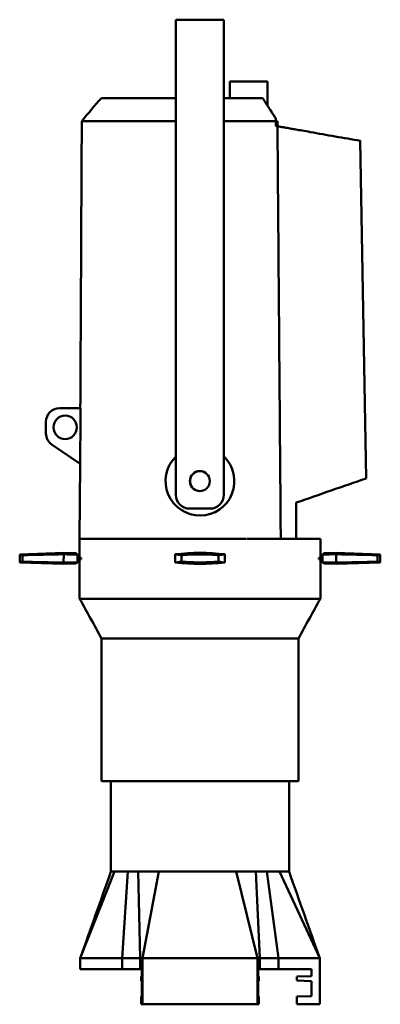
# Model space of a CAD drawing. Header units: millimetres. Extents: x 20 to 2980, y 20 to 2980.
# Tile 6 of 11: x 541 to 803, y 1278 to 1993. Entities that reach past the tile are written whole.
import ezdxf

# ---------------------------------------------------------------- set-up
doc = ezdxf.new("R2010")
doc.units = ezdxf.units.MM
doc.layers.add('Visible (ISO)', color=7, linetype='Continuous', lineweight=50)

msp = doc.modelspace()

# ---------------------------------------------------------------- linework, layer by layer
at = {"layer": 'Visible (ISO)'}
for p, q in [((688.97, 1992.98), (653.97, 1992.98)), ((653.97, 1992.98), (653.97, 1962.98)), ((688.97, 1992.98), (688.97, 1962.98)), ((653.97, 1647.98), (653.97, 1962.98)), ((688.97, 1647.98), (688.97, 1962.98)), ((693.23, 1948.21), (720.61, 1948.21)), ((693.23, 1935.99), (693.23, 1948.21)), ((720.61, 1930.62), (720.61, 1948.21)), ((726.79, 1921.05), (726.79, 1921.05)), ((726.79, 1921.05), (726.79, 1919.31)), ((726.79, 1919.31), (727.9, 1919.31)), ((727.9, 1919.31), (727.9, 1915.62)), ((788.14, 1905), (792.48, 1659.91)), ((584.74, 1710.99), (569.61, 1710.99)), ((559.61, 1700.99), (559.61, 1692.65)), ((564.04, 1684.34), (584.53, 1670.62)), ((584.11, 1615.99), (584.39, 1670.72)), ((663.97, 1637.98), (678.97, 1637.98)), ((705.28, 1615.99), (584.11, 1615.99)), ((584.11, 1615.99), (584.11, 1602.18)), ((705.53, 1615.99), (716.81, 1615.99)), ((722.17, 1615.99), (717.07, 1615.99)), ((722.19, 1615.99), (725.84, 1615.99)), ((725.84, 1615.99), (725.85, 1615.99)), ((730.31, 1615.99), (725.85, 1615.99)), ((730.31, 1615.99), (741.62, 1615.99)), ((759.11, 1615.99), (741.62, 1615.99)), ((759.11, 1615.99), (759.11, 1602.18)), ((540.62, 1604.72), (540.52, 1598.95)), ((540.62, 1604.72), (572.51, 1605.83)), ((572.51, 1604.83), (572.5, 1598.83)), ((572.51, 1604.83), (572.51, 1605.83)), ((581.15, 1605.53), (572.51, 1605.83)), ((582.5, 1602.18), (585.23, 1602.18)), ((582.51, 1601.38), (585.23, 1601.38)), ((584.11, 1601.38), (584.11, 1572.53)), ((585.23, 1602.18), (585.23, 1601.38)), ((653.55, 1598.84), (653.66, 1604.84)), ((689.66, 1604.83), (689.55, 1598.83)), ((757.98, 1601.38), (757.98, 1602.18)), ((757.98, 1602.18), (760.71, 1602.18)), ((757.98, 1601.38), (760.7, 1601.38)), ((759.11, 1601.38), (759.11, 1572.53)), ((762.06, 1605.53), (770.71, 1605.83)), ((770.7, 1598.84), (770.71, 1604.84)), ((770.71, 1605.83), (770.71, 1604.84)), ((802.59, 1604.72), (770.71, 1605.83)), ((802.59, 1604.72), (802.69, 1598.95)), ((540.52, 1598.95), (572.51, 1597.83)), ((572.51, 1597.83), (572.51, 1598.83)), ((581.28, 1598.14), (572.51, 1597.83)), ((761.93, 1598.14), (770.71, 1597.83)), ((802.69, 1598.95), (770.71, 1597.83)), ((770.71, 1598.84), (770.71, 1597.83)), ((584.11, 1572.53), (759.11, 1572.53)), ((600.11, 1543.7), (743.11, 1543.7)), ((600.11, 1543.7), (600.11, 1439.99)), ((743.11, 1543.7), (743.11, 1439.99)), ((743.11, 1439.99), (600.11, 1439.99)), ((606.86, 1374.5), (606.86, 1439.99)), ((736.36, 1374.49), (736.36, 1439.99)), ((584.61, 1311.61), (609.52, 1374.5)), ((614.99, 1311.61), (619.08, 1374.5)), ((628.14, 1311.61), (626.65, 1374.5)), ((629.71, 1311.61), (641.8, 1374.5)), ((713.5, 1311.61), (697.89, 1374.5)), ((715.07, 1311.61), (712.25, 1374.5)), ((728.64, 1311.61), (720.07, 1374.5)), ((758.61, 1311.61), (729.5, 1374.5)), ((584.61, 1311.61), (614.99, 1311.61)), ((584.61, 1303.5), (584.61, 1311.61)), ((628.14, 1311.61), (614.99, 1311.61)), ((614.99, 1303.5), (614.99, 1311.61)), ((628.14, 1303.5), (628.14, 1311.61)), ((628.26, 1311.61), (629.71, 1311.61)), ((629.71, 1311.61), (713.5, 1311.61)), ((629.71, 1278.09), (629.71, 1311.61)), ((713.5, 1311.61), (715.07, 1311.61)), ((713.5, 1278.09), (713.5, 1311.61)), ((728.64, 1311.61), (715.07, 1311.61)), ((715.07, 1303.5), (715.07, 1311.61)), ((728.64, 1311.61), (758.61, 1311.61)), ((728.64, 1303.5), (728.64, 1311.61)), ((758.61, 1278.09), (758.61, 1311.61)), ((584.61, 1303.5), (614.99, 1303.5)), ((628.14, 1303.5), (614.99, 1303.5)), ((628.14, 1303.5), (629.34, 1303.5)), ((629.34, 1303.5), (629.34, 1298.5)), ((713.87, 1298.5), (713.87, 1303.5)), ((713.87, 1303.5), (713.87, 1298.5)), ((715.07, 1303.5), (728.64, 1303.5)), ((752.61, 1303.5), (752.61, 1298.5)), ((629.34, 1298.5), (628.85, 1298.25)), ((628.85, 1298.25), (628.85, 1295.25)), ((628.85, 1295.25), (629.34, 1295)), ((629.34, 1295), (629.34, 1283.96)), ((714.37, 1298.25), (713.87, 1298.5)), ((713.87, 1295), (714.37, 1295.25)), ((714.37, 1295.25), (713.87, 1295)), ((713.87, 1283.96), (713.87, 1295)), ((713.87, 1295), (713.87, 1284)), ((713.87, 1295), (713.87, 1295)), ((714.37, 1295.25), (714.37, 1298.25)), ((714.37, 1298.25), (714.37, 1298.25)), ((714.37, 1298.25), (714.37, 1295.25)), ((714.37, 1298.25), (714.37, 1298.25)), ((714.37, 1295.25), (714.37, 1295.25)), ((752.61, 1298.5), (742.11, 1298.22)), ((742.11, 1298.22), (742.11, 1295.27)), ((742.11, 1295.27), (752.61, 1295)), ((752.61, 1295), (752.61, 1284)), ((628.85, 1283.75), (629.34, 1284)), ((629.34, 1283.96), (628.85, 1283.73)), ((628.88, 1283.75), (628.85, 1283.75)), ((628.85, 1283.73), (628.85, 1283.75)), ((628.85, 1283.73), (628.85, 1278.09)), ((713.87, 1284), (714.37, 1283.75)), ((713.87, 1284), (713.87, 1284)), ((714.37, 1283.73), (713.87, 1283.96)), ((714.37, 1283.75), (714.33, 1283.75)), ((714.37, 1283.75), (714.37, 1278.09)), ((714.37, 1278.09), (714.37, 1283.73)), ((752.61, 1284), (742.11, 1283.72)), ((742.11, 1283.72), (742.11, 1278.09)), ((629.71, 1278.09), (628.85, 1278.09)), ((713.5, 1278.09), (629.71, 1278.09)), ((713.5, 1278.09), (714.37, 1278.09)), ((714.37, 1278.09), (714.37, 1278.09)), ((742.11, 1278.09), (758.61, 1278.09))]:
    msp.add_line(p, q, dxfattribs=at)
for centre, radius in [((573.61, 1696.99), 8.5), ((671.47, 1657.98), 7.25)]:
    msp.add_circle(centre, radius, dxfattribs=at)
for centre, radius, start, end in [((569.61, 1700.99), 10, 90, 180), ((569.61, 1692.65), 10, 180, 236.19892), ((671.61, 1657.99), 25, 134.87558, 46.01815), ((671.61, 1657.99), 7.25, 95.65749, 274.5527), ((663.97, 1647.98), 10, 180, 270), ((678.97, 1647.98), 10, 270, 0), ((671.61, 1443.33), 162.5, 83.62159, 96.34068), ((671.61, 1760.33), 162.5, 263.62159, 276.34068)]:
    msp.add_arc(centre, radius, start, end, dxfattribs=at)
for centre, major_axis, ratio, start_param, end_param in [((732.09, 1442.64), (1120.66, -3.03), 0.145831, 1.714081, 1.741129), ((504.41, 1442.82), (-824.52, -3.05), 0.196862, 4.616853, 4.628978), ((198.6, 1444.05), (1170.56, -3.17), 0.145831, 1.246069, 1.24607), ((701.53, 1442.8), (-171.33, 3.05), 0.984634, 5.013015, 5.013017), ((632.8, 1444.02), (-166.67, 2.94), 0.972515, 4.576916, 4.604079), ((710.73, 1442.64), (168.05, -2.97), 0.972515, 1.713686, 1.740735), ((630.74, 1444.05), (175.53, -3.1), 0.972515, 1.245674, 1.245676), ((809.7, 1443.84), (819.44, 3.03), 0.196862, 1.61767, 1.629821), ((516.95, 1442.8), (856.94, 3.17), 0.196862, 1.26944, 1.269441), ((650.56, 1444.02), (-1111.48, 3.01), 0.145831, 4.57731, 4.604474), ((692.65, 1759.65), (1111.48, -3.01), 0.145831, 4.577228, 4.604474), ((826.26, 1760.86), (-856.94, -3.17), 0.196862, 1.26944, 1.269441), ((533.51, 1759.82), (-819.44, -3.03), 0.196862, 1.61767, 1.629941), ((632.48, 1761.02), (-168.05, 2.97), 0.972515, 1.713686, 1.740817), ((712.48, 1759.61), (-175.53, 3.1), 0.972515, 1.245674, 1.245676), ((710.41, 1759.65), (166.67, -2.94), 0.972515, 4.576834, 4.604079), ((641.69, 1760.86), (171.33, -3.05), 0.984634, 5.013015, 5.013017), ((838.8, 1760.84), (824.52, 3.05), 0.196862, 4.616734, 4.628978), ((1144.61, 1759.61), (-1170.56, 3.17), 0.145831, 1.246069, 1.24607), ((611.12, 1761.02), (-1120.66, 3.03), 0.145831, 1.714081, 1.741212)]:
    msp.add_ellipse(centre, major_axis=major_axis, ratio=ratio, start_param=start_param, end_param=end_param, dxfattribs=at)
for points, degree in [([(585.67, 1919.33), (590.47, 1924.86), (594.78, 1930.85), (600, 1935.99)], 3), ([(584.6, 1710.99), (584.96, 1780.44), (585.32, 1849.88), (585.67, 1919.33)], 3), ([(542.45, 1599.44), (542.51, 1601.83), (542.56, 1604.22)], 2), ([(581.15, 1605.53), (581.15, 1605.53), (581.59, 1605.25), (582.47, 1604.69)], 3), ([(582.52, 1601.38), (582.54, 1600.18), (582.56, 1598.98)], 2), ([(685.06, 1599.44), (685.11, 1601.83), (685.16, 1604.22)], 2), ([(760.76, 1604.7), (760.71, 1601.84), (760.65, 1598.98)], 2), ([(760.76, 1604.7), (760.76, 1604.69), (760.75, 1604.69), (760.75, 1604.69)], 3), ([(760.76, 1604.7), (761.63, 1605.25), (762.06, 1605.53), (762.06, 1605.53)], 3), ([(581.28, 1598.14), (581.28, 1598.14), (581.7, 1598.41), (582.55, 1598.97)], 3), ([(582.56, 1598.98), (582.56, 1598.97), (582.55, 1598.97), (582.55, 1598.97)], 3), ([(760.65, 1598.98), (761.51, 1598.42), (761.93, 1598.14), (761.93, 1598.14)], 3), ([(600.11, 1543.7), (594.78, 1553.31), (589.45, 1562.92), (584.11, 1572.53)], 3), ([(759.11, 1572.53), (753.77, 1562.92), (748.44, 1553.31), (743.11, 1543.7)], 3), ([(584.61, 1311.61), (592.02, 1332.57), (599.44, 1353.53), (606.86, 1374.5)], 3), ([(736.36, 1374.49), (743.77, 1353.53), (751.19, 1332.57), (758.61, 1311.61)], 3)]:
    msp.add_open_spline(points, degree=degree, dxfattribs=at)
for points, knots in [([(653.97, 1935.99), (652.87, 1935.99), (651.8, 1935.99), (641.58, 1935.99), (633.05, 1935.99), (616.83, 1935.99), (611.77, 1935.99), (604.57, 1935.99), (602.13, 1935.99), (600.32, 1935.99), (600.01, 1935.99), (600.01, 1935.99)], [-14.5809, -14.5809, -14.5809, -14.5809, -14.442726, -14.442726, -13.239457, -13.239457, -11.782958, -11.782958, -9.362319, -9.362319, -8.073322, -8.073322, -8.073322, -8.073322]), ([(717.14, 1935.99), (715.58, 1935.99), (712.12, 1935.99), (706.77, 1935.99), (704, 1935.99), (696.56, 1935.99), (692.8, 1935.99), (688.97, 1935.99)], [-17.303126, -17.303126, -17.303126, -17.303126, -16.703393, -16.703393, -16.288158, -16.288158, -15.875819, -15.875819, -15.875819, -15.875819]), ([(717.14, 1935.99), (717.41, 1935.6), (717.65, 1935.23), (718.13, 1934.48), (718.38, 1934.08), (719.26, 1932.7), (719.32, 1932.62), (721.36, 1929.47), (722.46, 1927.76), (724.1, 1925.22), (724.64, 1924.38), (726.17, 1922.02), (726.39, 1921.67), (726.79, 1921.05)], [0.000088, 0.000088, 0.000088, 0.000088, 0.160497, 0.160497, 0.288767, 0.288767, 0.514413, 0.514413, 0.781167, 0.781167, 0.911829, 0.911829, 1.15073, 1.15073, 1.15073, 1.15073]), ([(724.37, 1924.8), (724.79, 1924.14), (725.12, 1923.64), (726.09, 1922.14), (726.39, 1921.66), (726.79, 1921.05)], [1.3923511, 1.3923511, 1.3923511, 1.3923511, 1.7057132, 1.7057132, 2.1905766, 2.1905766, 2.1905766, 2.1905766]), ([(585.67, 1919.33), (585.67, 1919.33), (585.68, 1919.33), (585.69, 1919.33), (585.71, 1919.33), (585.74, 1919.33), (585.79, 1919.33), (585.8, 1919.33), (585.81, 1919.33), (585.82, 1919.33), (585.87, 1919.33), (585.93, 1919.33), (586.02, 1919.33), (586.1, 1919.33), (586.19, 1919.33), (586.31, 1919.33), (586.33, 1919.33), (586.34, 1919.33), (586.36, 1919.33), (586.54, 1919.33), (586.76, 1919.33), (587.01, 1919.33), (587.26, 1919.33), (587.54, 1919.33), (587.86, 1919.33), (588.04, 1919.33), (588.24, 1919.33), (588.45, 1919.33), (588.46, 1919.33), (588.46, 1919.33), (588.47, 1919.33), (588.84, 1919.33), (589.24, 1919.33), (589.69, 1919.33), (590.35, 1919.34), (591.1, 1919.34), (591.92, 1919.34), (591.97, 1919.34), (592.01, 1919.34), (592.06, 1919.34), (592.07, 1919.34), (592.08, 1919.34), (592.09, 1919.34), (592.31, 1919.34), (592.53, 1919.34), (592.75, 1919.34), (593.28, 1919.34), (593.84, 1919.34), (594.43, 1919.34), (595.02, 1919.34), (595.63, 1919.34), (596.28, 1919.34), (596.64, 1919.34), (597.02, 1919.34), (597.4, 1919.34), (597.42, 1919.34), (597.43, 1919.34), (597.45, 1919.34), (597.67, 1919.34), (597.89, 1919.34), (598.11, 1919.34), (599, 1919.33), (599.93, 1919.33), (600.9, 1919.33), (601.3, 1919.33), (601.71, 1919.33), (602.13, 1919.33), (602.37, 1919.33), (602.61, 1919.33), (602.85, 1919.33), (602.88, 1919.33), (602.91, 1919.33), (602.95, 1919.33), (602.97, 1919.33), (603, 1919.33), (603.02, 1919.33), (603.63, 1919.33), (604.25, 1919.33), (604.88, 1919.33), (604.91, 1919.33), (604.93, 1919.33), (604.96, 1919.33), (605.33, 1919.33), (605.71, 1919.33), (606.09, 1919.33), (606.28, 1919.33), (606.47, 1919.33), (606.67, 1919.33), (606.86, 1919.33), (607.06, 1919.33), (607.26, 1919.33), (607.29, 1919.33), (607.32, 1919.33), (607.35, 1919.33), (608.14, 1919.33), (608.94, 1919.33), (609.76, 1919.33), (609.91, 1919.33), (610.06, 1919.33), (610.21, 1919.33), (610.75, 1919.33), (611.3, 1919.33), (611.86, 1919.33), (612.3, 1919.33), (612.75, 1919.33), (613.2, 1919.33), (613.91, 1919.33), (614.62, 1919.33), (615.35, 1919.33), (615.39, 1919.33), (615.44, 1919.33), (615.48, 1919.33), (615.76, 1919.33), (616.05, 1919.33), (616.33, 1919.33), (617.09, 1919.33), (617.86, 1919.33), (618.64, 1919.33), (618.95, 1919.33), (619.27, 1919.33), (619.59, 1919.33), (619.98, 1919.33), (620.38, 1919.33), (620.77, 1919.33), (620.83, 1919.33), (620.89, 1919.33), (620.95, 1919.33), (621.39, 1919.33), (621.84, 1919.33), (622.29, 1919.33), (622.34, 1919.33), (622.39, 1919.33), (622.43, 1919.33), (622.62, 1919.33), (622.8, 1919.33), (622.98, 1919.33), (623.66, 1919.32), (624.34, 1919.32), (625.03, 1919.32), (625.51, 1919.32), (625.99, 1919.32), (626.48, 1919.32), (626.5, 1919.32), (626.53, 1919.32), (626.55, 1919.32), (627.52, 1919.32), (628.5, 1919.32), (629.5, 1919.32), (629.56, 1919.32), (629.62, 1919.32), (629.68, 1919.32), (629.81, 1919.32), (629.95, 1919.32), (630.09, 1919.32), (630.43, 1919.32), (630.77, 1919.32), (631.12, 1919.32), (631.17, 1919.32), (631.22, 1919.32), (631.27, 1919.32), (631.55, 1919.32), (631.83, 1919.32), (632.11, 1919.32), (632.67, 1919.32), (633.24, 1919.32), (633.8, 1919.32), (633.91, 1919.32), (634.02, 1919.32), (634.13, 1919.32), (635.59, 1919.32), (637.08, 1919.33), (638.58, 1919.33), (638.67, 1919.33), (638.77, 1919.33), (638.86, 1919.33), (639.73, 1919.33), (640.6, 1919.33), (641.47, 1919.33), (642.13, 1919.33), (642.78, 1919.33), (643.44, 1919.33), (644.77, 1919.33), (646.12, 1919.33), (647.47, 1919.33), (649.25, 1919.33), (651.04, 1919.33), (652.85, 1919.33), (653.22, 1919.33), (653.59, 1919.33), (653.97, 1919.33)], [0.000002, 0.000002, 0.000002, 0.000002, 0.164706, 0.164706, 0.164706, 0.439308, 0.439308, 0.439308, 0.490221, 0.490221, 0.490221, 0.766141, 0.766141, 0.766141, 1.042508, 1.042508, 1.042508, 1.090205, 1.090205, 1.090205, 1.51761, 1.51761, 1.51761, 1.942856, 1.942856, 1.942856, 2.193672, 2.193672, 2.193672, 2.199344, 2.199344, 2.199344, 2.638939, 2.638939, 2.638939, 3.29926, 3.29926, 3.29926, 3.336326, 3.336326, 3.336326, 3.344848, 3.344848, 3.344848, 3.515798, 3.515798, 3.515798, 3.917197, 3.917197, 3.917197, 4.318065, 4.318065, 4.318065, 4.545526, 4.545526, 4.545526, 4.555992, 4.555992, 4.555992, 4.685554, 4.685554, 4.685554, 5.198647, 5.198647, 5.198647, 5.412209, 5.412209, 5.412209, 5.53281, 5.53281, 5.53281, 5.549388, 5.549388, 5.549388, 5.562185, 5.562185, 5.562185, 5.863571, 5.863571, 5.863571, 5.87665, 5.87665, 5.87665, 6.052741, 6.052741, 6.052741, 6.14193, 6.14193, 6.14193, 6.231917, 6.231917, 6.231917, 6.246046, 6.246046, 6.246046, 6.600602, 6.600602, 6.600602, 6.664684, 6.664684, 6.664684, 6.898034, 6.898034, 6.898034, 7.083107, 7.083107, 7.083107, 7.371295, 7.371295, 7.371295, 7.388353, 7.388353, 7.388353, 7.500733, 7.500733, 7.500733, 7.797235, 7.797235, 7.797235, 7.918423, 7.918423, 7.918423, 8.065266, 8.065266, 8.065266, 8.087159, 8.087159, 8.087159, 8.252555, 8.252555, 8.252555, 8.269911, 8.269911, 8.269911, 8.335985, 8.335985, 8.335985, 8.583091, 8.583091, 8.583091, 8.753696, 8.753696, 8.753696, 8.762644, 8.762644, 8.762644, 9.10412, 9.10412, 9.10412, 9.124818, 9.124818, 9.124818, 9.17226, 9.17226, 9.17226, 9.2891, 9.2891, 9.2891, 9.305803, 9.305803, 9.305803, 9.401737, 9.401737, 9.401737, 9.590655, 9.590655, 9.590655, 9.626737, 9.626737, 9.626737, 10.115076, 10.115076, 10.115076, 10.14619, 10.14619, 10.14619, 10.426545, 10.426545, 10.426545, 10.636366, 10.636366, 10.636366, 11.059346, 11.059346, 11.059346, 11.615583, 11.615583, 11.615583, 11.730085, 11.730085, 11.730085, 11.730085]), ([(688.97, 1919.32), (688.97, 1919.32), (688.97, 1919.32), (688.97, 1919.32), (689.42, 1919.32), (689.87, 1919.32), (690.31, 1919.32), (690.74, 1919.32), (691.17, 1919.32), (691.6, 1919.32), (691.69, 1919.32), (691.78, 1919.32), (691.87, 1919.32), (692.13, 1919.32), (692.38, 1919.32), (692.63, 1919.32), (692.75, 1919.32), (692.86, 1919.32), (692.98, 1919.32), (693.56, 1919.32), (694.15, 1919.32), (694.73, 1919.32), (694.85, 1919.32), (694.96, 1919.32), (695.08, 1919.32), (695.42, 1919.32), (695.76, 1919.32), (696.1, 1919.32), (696.35, 1919.32), (696.6, 1919.32), (696.85, 1919.32), (696.94, 1919.32), (697.02, 1919.32), (697.11, 1919.32), (697.3, 1919.32), (697.48, 1919.32), (697.67, 1919.32), (698.02, 1919.32), (698.37, 1919.32), (698.72, 1919.32), (698.93, 1919.32), (699.14, 1919.32), (699.35, 1919.32), (699.73, 1919.32), (700.1, 1919.32), (700.47, 1919.32), (700.56, 1919.32), (700.65, 1919.32), (700.74, 1919.32), (701.02, 1919.32), (701.31, 1919.32), (701.59, 1919.32), (702.28, 1919.32), (702.96, 1919.32), (703.64, 1919.32), (703.71, 1919.32), (703.77, 1919.32), (703.84, 1919.32), (704.41, 1919.32), (704.97, 1919.32), (705.54, 1919.32), (705.72, 1919.32), (705.89, 1919.32), (706.07, 1919.32), (706.55, 1919.33), (707.02, 1919.33), (707.49, 1919.33), (707.68, 1919.33), (707.86, 1919.33), (708.05, 1919.33), (708.56, 1919.33), (709.08, 1919.33), (709.6, 1919.33), (709.84, 1919.33), (710.08, 1919.33), (710.32, 1919.33), (710.39, 1919.33), (710.47, 1919.33), (710.55, 1919.33), (711.07, 1919.33), (711.59, 1919.33), (712.1, 1919.33), (712.16, 1919.33), (712.23, 1919.33), (712.29, 1919.33), (712.31, 1919.33), (712.33, 1919.33), (712.35, 1919.33), (712.73, 1919.33), (713.1, 1919.33), (713.48, 1919.33), (713.66, 1919.33), (713.84, 1919.33), (714.03, 1919.33), (714.31, 1919.33), (714.6, 1919.33), (714.88, 1919.33), (715.09, 1919.33), (715.29, 1919.33), (715.49, 1919.33), (715.73, 1919.33), (715.97, 1919.33), (716.21, 1919.33), (716.22, 1919.33), (716.24, 1919.33), (716.25, 1919.33), (716.38, 1919.33), (716.51, 1919.33), (716.65, 1919.33), (716.76, 1919.33), (716.87, 1919.33), (716.98, 1919.33), (717.16, 1919.33), (717.34, 1919.33), (717.52, 1919.33), (717.67, 1919.33), (717.82, 1919.33), (717.97, 1919.33), (718.04, 1919.33), (718.11, 1919.33), (718.18, 1919.33), (718.26, 1919.33), (718.34, 1919.33), (718.42, 1919.33), (718.43, 1919.33), (718.44, 1919.33), (718.45, 1919.33), (718.51, 1919.33), (718.57, 1919.33), (718.63, 1919.33), (718.64, 1919.33), (718.64, 1919.33), (718.65, 1919.33), (718.71, 1919.33), (718.77, 1919.33), (718.83, 1919.33), (718.84, 1919.33), (718.85, 1919.33), (718.86, 1919.33), (718.9, 1919.33), (718.95, 1919.33), (719, 1919.33), (719.06, 1919.33), (719.13, 1919.33), (719.2, 1919.33), (719.27, 1919.33), (719.34, 1919.33), (719.41, 1919.33), (719.44, 1919.33), (719.48, 1919.33), (719.51, 1919.33), (719.52, 1919.33), (719.54, 1919.33), (719.56, 1919.33), (719.66, 1919.32), (719.77, 1919.32), (719.88, 1919.32), (719.99, 1919.32), (720.11, 1919.32), (720.22, 1919.32), (720.33, 1919.32), (720.45, 1919.32), (720.57, 1919.32), (720.6, 1919.32), (720.64, 1919.32), (720.68, 1919.32), (720.76, 1919.32), (720.84, 1919.32), (720.93, 1919.32), (720.98, 1919.32), (721.04, 1919.32), (721.09, 1919.32), (721.15, 1919.32), (721.2, 1919.31), (721.26, 1919.31), (721.38, 1919.31), (721.5, 1919.31), (721.62, 1919.31), (721.75, 1919.31), (721.87, 1919.31), (722, 1919.31), (722.13, 1919.31), (722.26, 1919.31), (722.39, 1919.31), (722.4, 1919.31), (722.42, 1919.31), (722.44, 1919.31), (722.53, 1919.31), (722.61, 1919.31), (722.7, 1919.31), (722.76, 1919.31), (722.82, 1919.31), (722.88, 1919.31), (722.97, 1919.31), (723.05, 1919.31), (723.13, 1919.31), (723.23, 1919.31), (723.33, 1919.32), (723.43, 1919.32), (723.53, 1919.32), (723.62, 1919.32), (723.71, 1919.32), (723.79, 1919.32), (723.86, 1919.32), (723.94, 1919.32), (723.96, 1919.32), (723.97, 1919.32), (723.99, 1919.33), (724.05, 1919.33), (724.1, 1919.33), (724.15, 1919.33), (724.28, 1919.33), (724.42, 1919.33), (724.55, 1919.34), (724.64, 1919.34), (724.72, 1919.34), (724.81, 1919.34), (724.89, 1919.34), (724.98, 1919.34), (725.05, 1919.34), (725.07, 1919.34), (725.09, 1919.34), (725.11, 1919.34), (725.11, 1919.34), (725.12, 1919.34), (725.12, 1919.34), (725.21, 1919.34), (725.29, 1919.34), (725.37, 1919.34), (725.47, 1919.34), (725.56, 1919.34), (725.65, 1919.34), (725.77, 1919.34), (725.88, 1919.34), (726, 1919.34), (726.07, 1919.34), (726.14, 1919.34), (726.21, 1919.34), (726.3, 1919.35), (726.39, 1919.35), (726.48, 1919.35), (726.56, 1919.35), (726.64, 1919.35), (726.72, 1919.35), (726.73, 1919.35), (726.74, 1919.35), (726.76, 1919.35)], [15.257868, 15.257868, 15.257868, 15.257868, 15.258651, 15.258651, 15.258651, 15.395586, 15.395586, 15.395586, 15.527763, 15.527763, 15.527763, 15.556235, 15.556235, 15.556235, 15.634273, 15.634273, 15.634273, 15.67005, 15.67005, 15.67005, 15.851912, 15.851912, 15.851912, 15.888063, 15.888063, 15.888063, 15.994914, 15.994914, 15.994914, 16.073013, 16.073013, 16.073013, 16.100378, 16.100378, 16.100378, 16.159334, 16.159334, 16.159334, 16.269795, 16.269795, 16.269795, 16.336219, 16.336219, 16.336219, 16.455251, 16.455251, 16.455251, 16.483761, 16.483761, 16.483761, 16.574433, 16.574433, 16.574433, 16.79507, 16.79507, 16.79507, 16.816279, 16.816279, 16.816279, 17.000524, 17.000524, 17.000524, 17.058566, 17.058566, 17.058566, 17.214679, 17.214679, 17.214679, 17.275673, 17.275673, 17.275673, 17.447687, 17.447687, 17.447687, 17.527654, 17.527654, 17.527654, 17.55382, 17.55382, 17.55382, 17.728022, 17.728022, 17.728022, 17.749193, 17.749193, 17.749193, 17.756168, 17.756168, 17.756168, 17.884657, 17.884657, 17.884657, 17.94763, 17.94763, 17.94763, 18.046299, 18.046299, 18.046299, 18.11717, 18.11717, 18.11717, 18.20019, 18.20019, 18.20019, 18.205192, 18.205192, 18.205192, 18.251409, 18.251409, 18.251409, 18.290172, 18.290172, 18.290172, 18.354462, 18.354462, 18.354462, 18.407704, 18.407704, 18.407704, 18.431765, 18.431765, 18.431765, 18.460383, 18.460383, 18.460383, 18.464428, 18.464428, 18.464428, 18.485131, 18.485131, 18.485131, 18.487529, 18.487529, 18.487529, 18.508651, 18.508651, 18.508651, 18.511888, 18.511888, 18.511888, 18.528454, 18.528454, 18.528454, 18.552245, 18.552245, 18.552245, 18.57695, 18.57695, 18.57695, 18.588118, 18.588118, 18.588118, 18.593812, 18.593812, 18.593812, 18.632101, 18.632101, 18.632101, 18.671245, 18.671245, 18.671245, 18.711708, 18.711708, 18.711708, 18.72447, 18.72447, 18.72447, 18.754006, 18.754006, 18.754006, 18.77335, 18.77335, 18.77335, 18.792715, 18.792715, 18.792715, 18.836228, 18.836228, 18.836228, 18.881012, 18.881012, 18.881012, 18.92752, 18.92752, 18.92752, 18.934574, 18.934574, 18.934574, 18.965139, 18.965139, 18.965139, 18.987373, 18.987373, 18.987373, 19.018537, 19.018537, 19.018537, 19.058104, 19.058104, 19.058104, 19.096417, 19.096417, 19.096417, 19.127254, 19.127254, 19.127254, 19.13473, 19.13473, 19.13473, 19.156652, 19.156652, 19.156652, 19.21342, 19.21342, 19.21342, 19.249887, 19.249887, 19.249887, 19.284802, 19.284802, 19.284802, 19.292845, 19.292845, 19.292845, 19.295055, 19.295055, 19.295055, 19.333386, 19.333386, 19.333386, 19.378843, 19.378843, 19.378843, 19.436251, 19.436251, 19.436251, 19.471656, 19.471656, 19.471656, 19.516527, 19.516527, 19.516527, 19.556456, 19.556456, 19.556456, 19.561365, 19.561365, 19.561365, 19.561365]), ([(726.76, 1919.35), (726.76, 1918.76), (726.76, 1918.18), (726.75, 1917), (726.75, 1916.41), (726.75, 1915.82)], [-0.3518478, -0.3518478, -0.3518478, -0.3518478, -0.1758264, -0.1758264, -0.0000721, -0.0000721, -0.0000721, -0.0000721]), ([(726.79, 1921.05), (726.78, 1920.77), (726.78, 1920.45), (726.77, 1919.87), (726.76, 1919.62), (726.76, 1919.35)], [0.0000135, 0.0000135, 0.0000135, 0.0000135, 0.1248357, 0.1248357, 0.2487112, 0.2487112, 0.2487112, 0.2487112]), ([(727.93, 1915.61), (727.74, 1915.65), (727.55, 1915.68), (727.15, 1915.75), (726.95, 1915.79), (726.75, 1915.82)], [0.0000016, 0.0000016, 0.0000016, 0.0000016, 0.0733475, 0.0733475, 0.1437416, 0.1437416, 0.1437416, 0.1437416]), ([(727.93, 1915.61), (727.98, 1909.37), (728.03, 1903.13), (728.13, 1890.64), (728.18, 1884.4), (728.33, 1865.68), (728.43, 1853.19), (728.72, 1815.74), (728.92, 1790.77), (729.32, 1740.83), (729.51, 1715.87), (729.91, 1665.93), (730.11, 1640.96), (730.3, 1615.99)], [0.000001, 0.000001, 0.000001, 0.000001, 1.87269, 1.87269, 3.745379, 3.745379, 7.490758, 7.490758, 14.981516, 14.981516, 22.472273, 22.472273, 29.963029, 29.963029, 29.963029, 29.963029]), ([(788.14, 1905), (785.11, 1905.53), (782.07, 1906.07), (776, 1907.14), (772.97, 1907.67), (763.86, 1909.28), (757.79, 1910.35), (749.73, 1911.77), (747.75, 1912.12), (744.28, 1912.73), (742.8, 1912.99), (739.69, 1913.54), (738.96, 1913.67), (734.97, 1914.37), (734.54, 1914.45), (732.09, 1914.88), (731.3, 1915.02), (730.04, 1915.24), (729.66, 1915.31), (728.69, 1915.48), (728.02, 1915.6), (727.93, 1915.61)], [-0.5346301, -0.5346301, -0.5346301, -0.5346301, -0.4752139, -0.4752139, -0.415755, -0.415755, -0.29691, -0.29691, -0.2581122, -0.2581122, -0.2290108, -0.2290108, -0.1973538, -0.1973538, -0.1016961, -0.1016961, -0.0499329, -0.0499329, -0.0254751, -0.0254751, -0.000001, -0.000001, -0.000001, -0.000001]), ([(787.7, 1905.08), (787.76, 1905.07), (787.81, 1905.06), (787.95, 1905.03), (788.04, 1905.02), (788.13, 1905), (788.13, 1905), (788.14, 1905), (788.14, 1905), (788.14, 1905), (788.14, 1905), (788.14, 1905), (788.14, 1905), (788.14, 1905), (788.14, 1905), (788.14, 1905), (788.14, 1905), (788.14, 1905)], [0.5391225, 0.5391225, 0.5391225, 0.5391225, 0.5822218, 0.5822218, 0.6427037, 0.6427037, 0.6455388, 0.6455388, 0.6476651, 0.6476651, 0.6480638, 0.6480638, 0.6481693, 0.6481693, 0.6481957, 0.6481957, 0.6482089, 0.6482089, 0.6482089, 0.6482089]), ([(584.74, 1710.99), (584.71, 1704.26), (584.67, 1697.54), (584.6, 1684.08), (584.57, 1677.35), (584.53, 1670.62)], [-4.036794, -4.036794, -4.036794, -4.036794, -2.018406, -2.018406, -0.000025, -0.000025, -0.000025, -0.000025]), ([(741.62, 1642.4), (750.1, 1645.32), (758.57, 1648.23), (775.52, 1654.07), (784, 1656.99), (792.48, 1659.91)], [-5.379548, -5.379548, -5.379548, -5.379548, -2.689775, -2.689775, -0.000001, -0.000001, -0.000001, -0.000001]), ([(741.62, 1615.99), (741.62, 1616.51), (741.62, 1617.03), (741.62, 1617.55), (741.62, 1617.58), (741.62, 1617.61), (741.62, 1617.64), (741.62, 1617.82), (741.62, 1618.28), (741.62, 1619.21), (741.62, 1619.24), (741.62, 1619.26), (741.62, 1619.29), (741.62, 1620.37), (741.62, 1621.45), (741.62, 1622.54), (741.62, 1622.56), (741.62, 1622.57), (741.62, 1622.59), (741.62, 1623.69), (741.62, 1624.78), (741.62, 1625.87), (741.62, 1626.98), (741.62, 1628.09), (741.62, 1629.2), (741.62, 1630.31), (741.62, 1631.41), (741.62, 1632.52), (741.62, 1633.63), (741.62, 1634.74), (741.62, 1635.85), (741.62, 1636.96), (741.62, 1638.07), (741.62, 1639.18), (741.62, 1639.73), (741.62, 1640.28), (741.62, 1640.84), (741.62, 1641.36), (741.62, 1641.88), (741.62, 1642.4)], [-3.501461, -3.501461, -3.501461, -3.501461, -2.657555, -2.657555, -2.657555, -2.606031, -2.606031, -2.606031, -2.318942, -2.318942, -2.318942, -2.310454, -2.310454, -2.310454, -1.986158, -1.986158, -1.986158, -1.980337, -1.980337, -1.980337, -1.652777, -1.652777, -1.652777, -1.320104, -1.320104, -1.320104, -0.987502, -0.987502, -0.987502, -0.654868, -0.654868, -0.654868, -0.322217, -0.322217, -0.322217, -0.155849, -0.155849, -0.155849, -0.000001, -0.000001, -0.000001, -0.000001]), ([(540.62, 1604.72), (540.62, 1604.72), (540.91, 1604.64), (541.79, 1604.41), (542.14, 1604.32), (542.56, 1604.22)], [-7.213423, -7.213423, -7.213423, -7.213423, -6.310643, -6.310643, -5.885131, -5.885131, -5.885131, -5.885131]), ([(658.14, 1604.22), (659.55, 1604.33), (660.97, 1604.41), (665.49, 1604.64), (668.6, 1604.72), (674.62, 1604.72), (677.72, 1604.64), (682.27, 1604.41), (683.72, 1604.32), (685.16, 1604.22)], [-8.533009, -8.533009, -8.533009, -8.533009, -8.116203, -8.116203, -7.213423, -7.213423, -6.310643, -6.310643, -5.885131, -5.885131, -5.885131, -5.885131]), ([(800.67, 1604.22), (801.08, 1604.33), (801.43, 1604.41), (802.31, 1604.64), (802.59, 1604.72), (802.59, 1604.72)], [-8.533009, -8.533009, -8.533009, -8.533009, -8.116203, -8.116203, -7.213423, -7.213423, -7.213423, -7.213423]), ([(542.45, 1599.44), (542.04, 1599.34), (541.69, 1599.25), (540.81, 1599.03), (540.52, 1598.95), (540.52, 1598.95)], [5.899158, 5.899158, 5.899158, 5.899158, 6.314405, 6.314405, 7.218001, 7.218001, 7.218001, 7.218001]), ([(685.06, 1599.44), (683.65, 1599.34), (682.24, 1599.25), (677.73, 1599.03), (674.62, 1598.95), (668.59, 1598.95), (665.48, 1599.03), (660.94, 1599.25), (659.5, 1599.34), (658.07, 1599.45)], [5.899158, 5.899158, 5.899158, 5.899158, 6.314405, 6.314405, 7.218001, 7.218001, 8.121597, 8.121597, 8.545551, 8.545551, 8.545551, 8.545551]), ([(802.69, 1598.95), (802.69, 1598.95), (802.4, 1599.03), (801.51, 1599.25), (801.16, 1599.34), (800.74, 1599.45)], [7.218001, 7.218001, 7.218001, 7.218001, 8.121597, 8.121597, 8.545551, 8.545551, 8.545551, 8.545551]), ([(609.52, 1374.5), (608.19, 1374.5), (607.35, 1374.49), (606.91, 1374.49), (606.86, 1374.49), (606.86, 1374.5)], [0, 0, 0, 0, 1.407718, 1.407718, 1.864006, 1.864006, 1.864006, 1.864006]), ([(619.08, 1374.5), (616.96, 1374.5), (615.08, 1374.49), (611.87, 1374.49), (610.55, 1374.5), (609.52, 1374.5)], [0, 0, 0, 0, 1.089664, 1.089664, 2.177339, 2.177339, 2.177339, 2.177339]), ([(626.65, 1374.5), (625.26, 1374.5), (623.94, 1374.5), (621.41, 1374.5), (620.21, 1374.5), (619.08, 1374.5)], [0, 0, 0, 0, 0.578841, 0.578841, 1.157669, 1.157669, 1.157669, 1.157669]), ([(641.8, 1374.5), (639.03, 1374.5), (636.37, 1374.49), (631.29, 1374.49), (628.9, 1374.5), (626.65, 1374.5)], [0, 0, 0, 0, 0.936075, 0.936075, 1.873298, 1.873298, 1.873298, 1.873298]), ([(697.89, 1374.5), (690.13, 1374.5), (681.76, 1374.49), (672.07, 1374.49), (670.86, 1374.49), (664.81, 1374.5), (660, 1374.49), (650.63, 1374.49), (646.1, 1374.5), (641.8, 1374.5)], [0, 0, 0, 0, 2.546961, 2.546961, 2.909701, 2.909701, 4.361958, 4.361958, 5.814464, 5.814464, 5.814464, 5.814464]), ([(712.25, 1374.5), (710.06, 1374.5), (707.76, 1374.49), (702.95, 1374.5), (700.46, 1374.5), (697.89, 1374.5)], [0, 0, 0, 0, 0.843897, 0.843897, 1.687201, 1.687201, 1.687201, 1.687201]), ([(720.07, 1374.5), (718.88, 1374.5), (717.63, 1374.5), (715.01, 1374.5), (713.66, 1374.5), (712.25, 1374.5)], [0, 0, 0, 0, 0.541394, 0.541394, 1.082784, 1.082784, 1.082784, 1.082784]), ([(729.5, 1374.5), (728.24, 1374.5), (726.82, 1374.5), (723.67, 1374.49), (721.94, 1374.5), (720.07, 1374.5)], [0, 0, 0, 0, 0.844452, 0.844452, 1.689531, 1.689531, 1.689531, 1.689531]), ([(736.36, 1374.49), (736.36, 1374.49), (736.36, 1374.49), (736.35, 1374.5), (735.77, 1374.48), (733.46, 1374.48), (731.75, 1374.5), (729.5, 1374.5)], [3.004011, 3.004011, 3.004011, 3.004011, 3.005063, 3.005063, 4.508153, 4.508153, 6.011469, 6.011469, 6.011469, 6.011469]), ([(715.07, 1303.5), (714.87, 1303.5), (714.67, 1303.5), (714.27, 1303.5), (714.07, 1303.5), (713.87, 1303.5)], [-2.299955, -2.299955, -2.299955, -2.299955, -1.149978, -1.149978, -0.000001, -0.000001, -0.000001, -0.000001]), ([(728.64, 1303.5), (729.32, 1303.5), (730, 1303.5), (730.67, 1303.5), (733.99, 1303.5), (737.31, 1303.5), (740.62, 1303.5), (744.62, 1303.5), (748.61, 1303.5), (752.61, 1303.5)], [0.000001, 0.000001, 0.000001, 0.000001, 0.203884, 0.203884, 0.203884, 1.200045, 1.200045, 1.200045, 2.40009, 2.40009, 2.40009, 2.40009])]:
    msp.add_open_spline(points, degree=3, knots=knots, dxfattribs=at)
for points, weights in [([(582.55, 1598.97), (582.51, 1601.83), (582.47, 1604.69)], [0.999999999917, 0.999999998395, 0.999999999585]), ([(658.14, 1604.22), (658.11, 1601.84), (658.07, 1599.45)], [1.00000000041, 1.00000000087, 1.00000000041]), ([(760.71, 1602.18), (760.73, 1603.43), (760.75, 1604.69)], [0.999999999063, 0.999999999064, 0.999999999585]), ([(800.67, 1604.22), (800.71, 1601.84), (800.74, 1599.45)], [1.00000000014, 1.00000000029, 1.00000000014])]:
    msp.add_rational_spline(points, weights, degree=2, dxfattribs=at)

doc.saveas('drawing.dxf')
